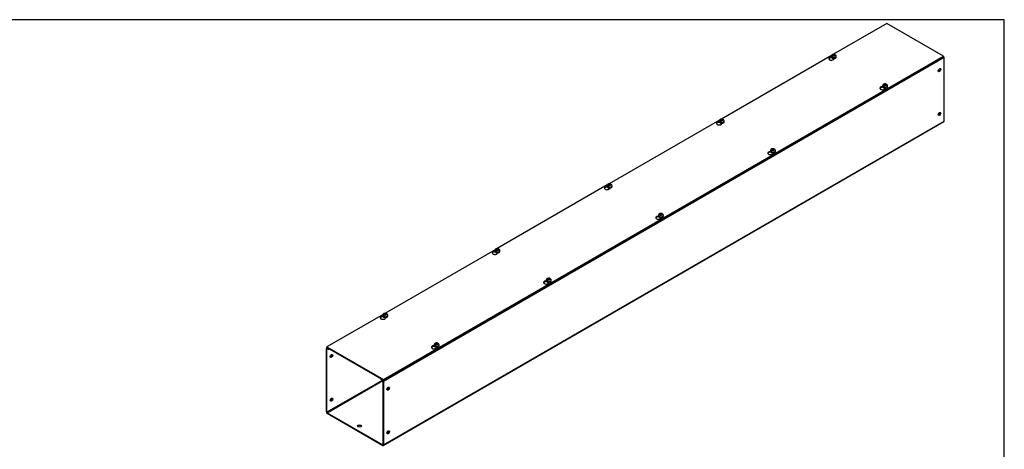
# Model space of a CAD drawing. Header units: inches. Extents: x 1 to 299, y -2 to 199.
# Tile 5 of 5: x 225 to 299, y 166 to 199. Entities that reach past the tile are written whole.
import ezdxf

# ---------------------------------------------------------------- set-up
doc = ezdxf.new("R2010")
doc.units = ezdxf.units.IN
doc.header["$MEASUREMENT"] = 0
for name, color, linetype in [('COM56308-3', 7, 'Continuous'), ('COM56346-2', 7, 'Continuous'), ('Default', 7, 'Continuous'), ('SCS19515', 7, 'Continuous')]:
    doc.layers.add(name, color=color, linetype=linetype)

# ---------------------------------------------------------------- blocks, each defined once
blk = doc.blocks.new('SE5')
at = {"layer": 'COM56308-3', "color": 7, "linetype": 'Continuous'}
for p, q in [((290.532, 198.645), (286.483, 196.308)), ((294.811, 196.175), (290.532, 198.645)), ((252.429, 171.705), (294.811, 196.175)), ((252.429, 171.659), (294.811, 196.128)), ((286.34, 196.225), (277.998, 191.409)), ((286.343, 196.053), (286.343, 196.061)), ((286.347, 196.055), (286.343, 196.053)), ((286.519, 195.968), (286.519, 195.997)), ((294.811, 196.128), (294.811, 196.175)), ((290.224, 193.812), (290.224, 193.82)), ((290.228, 193.814), (290.224, 193.812)), ((290.401, 193.728), (290.401, 193.756)), ((277.855, 191.326), (269.512, 186.51)), ((277.857, 191.154), (277.857, 191.162)), ((277.862, 191.156), (277.857, 191.154)), ((278.034, 191.069), (278.034, 191.098)), ((281.739, 188.913), (281.739, 188.921)), ((281.743, 188.915), (281.739, 188.913)), ((281.915, 188.829), (281.915, 188.857)), ((269.369, 186.427), (261.027, 181.611)), ((269.372, 186.255), (269.372, 186.263)), ((269.377, 186.257), (269.372, 186.255)), ((269.549, 186.17), (269.549, 186.199)), ((273.253, 184.014), (273.253, 184.022)), ((273.258, 184.016), (273.253, 184.014)), ((273.43, 183.93), (273.43, 183.958)), ((260.884, 181.528), (252.542, 176.712)), ((260.887, 181.356), (260.887, 181.364)), ((260.891, 181.358), (260.887, 181.356)), ((261.063, 181.272), (261.063, 181.3)), ((264.768, 179.115), (264.768, 179.123)), ((264.773, 179.117), (264.768, 179.115)), ((264.945, 179.031), (264.945, 179.059)), ((252.399, 176.629), (248.15, 174.176)), ((252.401, 176.457), (252.401, 176.465)), ((252.406, 176.459), (252.401, 176.457)), ((252.578, 176.373), (252.578, 176.401)), ((248.15, 174.176), (252.429, 171.705)), ((248.15, 174.129), (248.15, 174.176)), ((248.15, 174.129), (252.429, 171.659)), ((256.283, 174.216), (256.283, 174.224)), ((256.287, 174.218), (256.283, 174.216)), ((256.459, 174.132), (256.459, 174.16)), ((252.429, 171.659), (252.429, 171.705))]:
    blk.add_line(p, q, dxfattribs=at)
for centre, start_param, end_param in [((286.318, 195.983), 1.535951, 6.405229), ((286.318, 195.936), 1.448753, 2.941717), ((290.199, 193.742), 1.535951, 6.405229), ((290.199, 193.695), 1.448753, 2.941717), ((277.833, 191.084), 1.535951, 6.405229), ((277.833, 191.037), 1.448753, 2.941717), ((281.714, 188.843), 1.535951, 6.405229), ((281.714, 188.796), 1.448753, 2.941717), ((269.347, 186.185), 1.535951, 6.405229), ((269.347, 186.138), 1.448753, 2.941717), ((273.229, 183.944), 1.535951, 6.405229), ((273.229, 183.897), 1.448753, 2.941717), ((260.862, 181.286), 1.535951, 6.405229), ((260.862, 181.239), 1.448753, 2.941717), ((264.743, 179.045), 1.535951, 6.405229), ((264.743, 178.998), 1.448753, 2.941717), ((252.377, 176.387), 1.535951, 6.405229), ((252.377, 176.34), 1.448753, 2.938903), ((256.258, 174.146), 1.535951, 6.405229), ((256.258, 174.099), 1.448753, 2.941717)]:
    blk.add_ellipse(centre, major_axis=(0.203, 0), ratio=0.57735, start_param=start_param, end_param=end_param, dxfattribs=at)
at = {"layer": 'COM56346-2', "color": 7, "linetype": 'Continuous'}
for p, q in [((294.855, 196.058), (252.429, 171.563)), ((294.855, 191.253), (294.855, 196.058)), ((290.122, 193.804), (290.012, 193.74)), ((252.411, 166.719), (294.837, 191.214)), ((252.429, 166.758), (294.855, 191.253)), ((281.636, 188.905), (281.526, 188.841)), ((273.151, 184.006), (273.041, 183.942)), ((264.666, 179.107), (264.556, 179.043)), ((248.105, 169.254), (248.105, 174.059)), ((248.163, 174.122), (248.123, 174.099)), ((248.146, 174.036), (248.166, 174.048)), ((248.146, 169.231), (248.146, 174.036)), ((248.188, 174.107), (248.166, 174.094)), ((248.166, 174.094), (248.282, 174.027)), ((248.166, 174.048), (248.282, 173.981)), ((248.282, 174.027), (248.304, 174.04)), ((248.282, 173.981), (248.282, 174.027)), ((248.282, 173.981), (248.345, 174.017)), ((256.18, 174.208), (256.07, 174.144)), ((252.328, 171.645), (248.146, 169.231)), ((248.166, 169.195), (252.369, 171.622)), ((252.274, 171.748), (252.252, 171.735)), ((252.252, 171.735), (252.368, 171.668)), ((252.252, 171.689), (252.252, 171.735)), ((252.252, 171.689), (252.368, 171.622)), ((252.368, 171.668), (252.39, 171.681)), ((252.388, 171.586), (252.388, 166.781)), ((252.429, 171.563), (252.429, 166.758)), ((248.166, 169.195), (252.368, 166.769)), ((248.166, 169.149), (252.368, 166.723)), ((252.388, 166.781), (252.368, 166.769))]:
    blk.add_line(p, q, dxfattribs=at)
for centre, major_axis, start_param, end_param in [((294.794, 196.093), (0.043, -0.0745), 0.785398, 2.079418), ((294.461, 195.131), (0.066, 0.115), 3.44948, 5.975298), ((294.461, 191.818), (0.066, 0.115), 3.44948, 5.975298), ((294.794, 191.288), (-0.043, 0.0745), 3.141593, 3.926991), ((248.166, 174.024), (0.043, -0.0745), 2.356194, 3.926991), ((248.166, 174.024), (0.0145, -0.0251), 2.356194, 3.926991), ((248.459, 173.517), (-0.066, -0.115), 0.307887, 2.833706), ((252.368, 171.598), (-0.043, 0.0745), 3.926991, 5.497787), ((252.368, 171.598), (-0.0145, 0.0251), 3.926991, 5.497787), ((252.742, 171.044), (0.066, 0.115), 3.44948, 5.975298), ((248.459, 170.204), (-0.067, -0.115), 0.307887, 2.833706), ((248.166, 169.219), (-0.043, 0.0745), 0.785398, 2.356194), ((248.166, 169.219), (-0.0145, 0.0251), 0.785398, 2.356194), ((250.621, 168.14), (0.156, 0), 0.260902, 2.88069), ((252.742, 167.732), (0.066, 0.115), 3.44948, 5.975298), ((252.368, 166.793), (-0.0145, 0.0251), 2.356194, 3.926991), ((252.368, 166.793), (-0.043, 0.0745), 2.356194, 3.926991)]:
    blk.add_ellipse(centre, major_axis=major_axis, ratio=0.57735, start_param=start_param, end_param=end_param, dxfattribs=at)
for centre, major_axis in [((294.502, 195.108), (0.067, 0.115)), ((294.502, 191.795), (0.066, 0.115)), ((248.499, 173.494), (-0.066, -0.115)), ((252.782, 171.021), (0.066, 0.115)), ((248.499, 170.181), (-0.066, -0.115)), ((250.621, 168.187), (0.156, 0)), ((252.782, 167.708), (0.066, 0.115))]:
    blk.add_ellipse(centre, major_axis=major_axis, ratio=0.57735, dxfattribs=at)
at = {"layer": 'SCS19515', "color": 7, "linetype": 'Continuous'}
for p, q in [((286.323, 196.163), (286.323, 196.114)), ((286.43, 196.154), (286.359, 196.113)), ((286.454, 196.229), (286.423, 196.211)), ((286.454, 196.269), (286.524, 196.269)), ((286.454, 196.229), (286.454, 196.269)), ((286.454, 196.229), (286.454, 196.178)), ((286.454, 196.208), (286.524, 196.208)), ((286.466, 196.187), (286.497, 196.204)), ((286.566, 196.204), (286.497, 196.204)), ((286.555, 196.287), (286.524, 196.269)), ((286.524, 196.208), (286.524, 196.269)), ((286.566, 196.232), (286.524, 196.208)), ((286.566, 196.244), (286.597, 196.262)), ((286.566, 196.244), (286.566, 196.204)), ((286.698, 196.114), (286.698, 196.163)), ((290.204, 193.922), (290.204, 193.873)), ((290.312, 193.913), (290.24, 193.872)), ((290.335, 193.988), (290.305, 193.97)), ((290.335, 194.028), (290.405, 194.028)), ((290.335, 193.988), (290.335, 194.028)), ((290.335, 193.988), (290.335, 193.937)), ((290.335, 193.967), (290.405, 193.967)), ((290.347, 193.946), (290.378, 193.963)), ((290.447, 193.963), (290.378, 193.963)), ((290.436, 194.046), (290.405, 194.028)), ((290.405, 193.967), (290.405, 194.028)), ((290.447, 193.991), (290.405, 193.967)), ((290.447, 194.004), (290.478, 194.021)), ((290.447, 194.004), (290.447, 193.963)), ((290.579, 193.873), (290.579, 193.922)), ((277.837, 191.264), (277.837, 191.215)), ((277.945, 191.255), (277.874, 191.214)), ((277.969, 191.33), (277.938, 191.312)), ((277.969, 191.37), (278.038, 191.37)), ((277.969, 191.33), (277.969, 191.37)), ((277.969, 191.33), (277.969, 191.279)), ((277.969, 191.309), (278.038, 191.309)), ((277.98, 191.288), (278.011, 191.305)), ((278.081, 191.305), (278.011, 191.305)), ((278.069, 191.388), (278.038, 191.37)), ((278.038, 191.309), (278.038, 191.37)), ((278.081, 191.333), (278.038, 191.309)), ((278.081, 191.346), (278.112, 191.363)), ((278.081, 191.346), (278.081, 191.305)), ((278.212, 191.215), (278.212, 191.264)), ((281.719, 189.023), (281.719, 188.974)), ((281.826, 189.014), (281.755, 188.973)), ((281.85, 189.089), (281.819, 189.071)), ((281.85, 189.129), (281.92, 189.129)), ((281.85, 189.089), (281.85, 189.129)), ((281.85, 189.089), (281.85, 189.038)), ((281.85, 189.068), (281.92, 189.068)), ((281.862, 189.047), (281.893, 189.064)), ((281.962, 189.064), (281.893, 189.064)), ((281.951, 189.147), (281.92, 189.129)), ((281.92, 189.068), (281.92, 189.129)), ((281.962, 189.092), (281.92, 189.068)), ((281.962, 189.105), (281.993, 189.122)), ((281.962, 189.105), (281.962, 189.064)), ((282.094, 188.974), (282.094, 189.023)), ((269.352, 186.365), (269.352, 186.316)), ((269.46, 186.356), (269.388, 186.315)), ((269.484, 186.431), (269.453, 186.413)), ((269.484, 186.471), (269.553, 186.471)), ((269.484, 186.431), (269.484, 186.471)), ((269.484, 186.431), (269.484, 186.38)), ((269.484, 186.41), (269.553, 186.41)), ((269.495, 186.389), (269.526, 186.406)), ((269.596, 186.406), (269.526, 186.406)), ((269.584, 186.489), (269.553, 186.471)), ((269.553, 186.41), (269.553, 186.471)), ((269.596, 186.434), (269.553, 186.41)), ((269.596, 186.447), (269.626, 186.464)), ((269.596, 186.447), (269.596, 186.406)), ((269.727, 186.316), (269.727, 186.365)), ((273.233, 184.124), (273.233, 184.075)), ((273.341, 184.115), (273.27, 184.074)), ((273.365, 184.19), (273.334, 184.172)), ((273.365, 184.23), (273.434, 184.23)), ((273.365, 184.19), (273.365, 184.23)), ((273.365, 184.19), (273.365, 184.139)), ((273.365, 184.169), (273.434, 184.169)), ((273.377, 184.148), (273.407, 184.165)), ((273.477, 184.165), (273.407, 184.165)), ((273.465, 184.248), (273.434, 184.23)), ((273.434, 184.169), (273.434, 184.23)), ((273.477, 184.193), (273.434, 184.169)), ((273.477, 184.206), (273.508, 184.223)), ((273.477, 184.206), (273.477, 184.165)), ((273.608, 184.075), (273.608, 184.124)), ((260.867, 181.466), (260.867, 181.417)), ((260.975, 181.457), (260.903, 181.416)), ((260.998, 181.532), (260.967, 181.514)), ((260.998, 181.572), (261.068, 181.572)), ((260.998, 181.532), (260.998, 181.572)), ((260.998, 181.532), (260.998, 181.481)), ((260.998, 181.511), (261.068, 181.511)), ((261.01, 181.49), (261.041, 181.507)), ((261.11, 181.507), (261.041, 181.507)), ((261.099, 181.59), (261.068, 181.572)), ((261.068, 181.511), (261.068, 181.572)), ((261.11, 181.535), (261.068, 181.511)), ((261.11, 181.548), (261.141, 181.565)), ((261.11, 181.548), (261.11, 181.507)), ((261.242, 181.417), (261.242, 181.466)), ((264.748, 179.225), (264.748, 179.176)), ((264.856, 179.216), (264.784, 179.175)), ((264.88, 179.291), (264.849, 179.273)), ((264.88, 179.331), (264.949, 179.331)), ((264.88, 179.291), (264.88, 179.331)), ((264.88, 179.291), (264.88, 179.24)), ((264.88, 179.27), (264.949, 179.27)), ((264.891, 179.249), (264.922, 179.267)), ((264.992, 179.267), (264.922, 179.267)), ((264.98, 179.349), (264.949, 179.331)), ((264.949, 179.27), (264.949, 179.331)), ((264.992, 179.294), (264.949, 179.27)), ((264.992, 179.307), (265.022, 179.324)), ((264.992, 179.307), (264.992, 179.267)), ((265.123, 179.176), (265.123, 179.225)), ((252.513, 176.633), (252.482, 176.615)), ((252.513, 176.673), (252.583, 176.673)), ((252.513, 176.633), (252.513, 176.673)), ((252.513, 176.633), (252.513, 176.582)), ((252.513, 176.612), (252.583, 176.612)), ((252.525, 176.591), (252.555, 176.608)), ((252.625, 176.608), (252.555, 176.608)), ((252.613, 176.691), (252.583, 176.673)), ((252.583, 176.612), (252.583, 176.673)), ((252.625, 176.636), (252.583, 176.612)), ((252.625, 176.649), (252.656, 176.666)), ((252.625, 176.649), (252.625, 176.608)), ((252.382, 176.567), (252.382, 176.518)), ((252.489, 176.558), (252.418, 176.517)), ((252.757, 176.518), (252.757, 176.567)), ((256.394, 174.392), (256.364, 174.374)), ((256.394, 174.432), (256.464, 174.432)), ((256.394, 174.392), (256.394, 174.432)), ((256.394, 174.392), (256.394, 174.341)), ((256.394, 174.371), (256.464, 174.371)), ((256.406, 174.35), (256.437, 174.368)), ((256.506, 174.368), (256.437, 174.368)), ((256.495, 174.45), (256.464, 174.432)), ((256.464, 174.371), (256.464, 174.432)), ((256.506, 174.395), (256.464, 174.371)), ((256.506, 174.408), (256.537, 174.425)), ((256.506, 174.408), (256.506, 174.368)), ((256.263, 174.326), (256.263, 174.277)), ((256.371, 174.317), (256.299, 174.276)), ((256.638, 174.277), (256.638, 174.326))]:
    blk.add_line(p, q, dxfattribs=at)
for centre, radius, start, end in [((286.501, 196.09), 0.144, 122.64314, 170.97254), ((286.543, 196.066), 0.144, 122.64346, 170.97222), ((286.572, 196.165), 0.125, 359.54909, 52.50706), ((290.382, 193.849), 0.144, 122.64314, 170.97254), ((290.425, 193.825), 0.144, 122.64346, 170.97222), ((290.453, 193.924), 0.125, 359.54909, 52.50706), ((278.016, 191.191), 0.144, 122.64314, 170.97254), ((278.058, 191.167), 0.144, 122.64346, 170.97222), ((278.086, 191.266), 0.125, 359.54909, 52.50706), ((281.897, 188.95), 0.144, 122.64314, 170.97254), ((281.939, 188.926), 0.144, 122.64346, 170.97222), ((281.968, 189.025), 0.125, 359.54909, 52.50706), ((269.53, 186.292), 0.144, 122.64314, 170.97254), ((269.573, 186.268), 0.144, 122.64346, 170.97222), ((269.601, 186.367), 0.125, 359.54909, 52.50706), ((273.412, 184.051), 0.144, 122.64314, 170.97254), ((273.454, 184.027), 0.144, 122.64346, 170.97222), ((273.482, 184.126), 0.125, 359.54909, 52.50706), ((261.045, 181.393), 0.144, 122.64314, 170.97254), ((261.087, 181.369), 0.144, 122.64346, 170.97222), ((261.116, 181.468), 0.125, 359.54909, 52.50706), ((264.926, 179.152), 0.144, 122.64314, 170.97254), ((264.969, 179.128), 0.144, 122.64346, 170.97222), ((264.997, 179.227), 0.125, 359.54909, 52.50706), ((252.56, 176.494), 0.144, 122.64314, 170.97254), ((252.602, 176.47), 0.144, 122.64346, 170.97222), ((252.63, 176.569), 0.125, 359.54909, 52.50706), ((256.441, 174.253), 0.144, 122.64314, 170.97254), ((256.512, 174.328), 0.125, 359.54909, 52.50706), ((256.483, 174.229), 0.144, 122.64346, 170.97222)]:
    blk.add_arc(centre, radius, start, end, dxfattribs=at)
for centre, major_axis, start_param, end_param in [((286.51, 196.163), (0.187, 0), 3.143306, 6.283185), ((286.51, 196.114), (-0.187, 0), 0, 3.122245), ((286.51, 196.175), (-0.186, 0), 0.623612, 0.947184), ((286.51, 196.237), (0.0975, 0), 1.098165, 3.614224), ((286.51, 196.237), (-0.0975, 0), 1.098165, 3.614224), ((286.51, 196.163), (0.187, 0), 0, 0.001663), ((286.51, 196.114), (-0.187, 0), 3.122245, 3.141593), ((290.391, 193.922), (0.187, 0), 3.143306, 6.283185), ((290.391, 193.873), (-0.187, 0), 0, 3.122245), ((290.391, 193.935), (-0.186, 0), 0.623612, 0.947184), ((290.391, 193.996), (0.0975, 0), 1.098165, 3.614224), ((290.391, 193.996), (-0.0975, 0), 1.098165, 3.614224), ((290.391, 193.922), (0.187, 0), 0, 0.001663), ((290.391, 193.873), (-0.187, 0), 3.122245, 3.141593), ((278.025, 191.264), (0.188, 0), 3.143306, 6.283185), ((278.025, 191.215), (-0.188, 0), 0, 3.122245), ((278.025, 191.276), (-0.186, 0), 0.623612, 0.947184), ((278.025, 191.338), (0.0975, 0), 1.098165, 3.614224), ((278.025, 191.338), (-0.0975, 0), 1.098165, 3.614224), ((278.025, 191.264), (0.188, 0), 0, 0.001663), ((278.025, 191.215), (-0.188, 0), 3.122245, 3.141593), ((281.906, 189.023), (0.188, 0), 3.143306, 6.283185), ((281.906, 188.974), (-0.187, 0), 0, 3.122245), ((281.906, 189.036), (-0.186, 0), 0.623612, 0.947184), ((281.906, 189.097), (0.0975, 0), 1.098165, 3.614224), ((281.906, 189.097), (-0.0975, 0), 1.098165, 3.614224), ((281.906, 189.023), (0.188, 0), 0, 0.001663), ((281.906, 188.974), (-0.187, 0), 3.122245, 3.141593), ((269.54, 186.365), (0.187, 0), 3.143306, 6.283185), ((269.54, 186.316), (-0.187, 0), 0, 3.122245), ((269.54, 186.377), (-0.186, 0), 0.623612, 0.947184), ((269.54, 186.439), (0.0975, 0), 1.098165, 3.614224), ((269.54, 186.439), (-0.0975, 0), 1.098165, 3.614224), ((269.54, 186.365), (0.187, 0), 0, 0.001663), ((269.54, 186.316), (-0.187, 0), 3.122245, 3.141593), ((273.421, 184.124), (0.187, 0), 3.143306, 6.283185), ((273.421, 184.075), (-0.187, 0), 0, 3.122245), ((273.421, 184.137), (-0.186, 0), 0.623612, 0.947184), ((273.421, 184.198), (0.0975, 0), 1.098165, 3.614224), ((273.421, 184.198), (-0.0975, 0), 1.098165, 3.614224), ((273.421, 184.124), (0.187, 0), 0, 0.001663), ((273.421, 184.075), (-0.187, 0), 3.122245, 3.141593), ((261.054, 181.466), (0.188, 0), 3.143306, 6.283185), ((261.054, 181.417), (-0.188, 0), 0, 3.122245), ((261.054, 181.478), (-0.186, 0), 0.623612, 0.947184), ((261.054, 181.54), (0.0975, 0), 1.098165, 3.614224), ((261.054, 181.54), (-0.0975, 0), 1.098165, 3.614224), ((261.054, 181.466), (0.188, 0), 0, 0.001663), ((261.054, 181.417), (-0.188, 0), 3.122245, 3.141593), ((264.936, 179.225), (0.188, 0), 3.143306, 6.283185), ((264.936, 179.176), (-0.188, 0), 0, 3.122245), ((264.936, 179.238), (-0.186, 0), 0.623612, 0.947184), ((264.936, 179.299), (0.0975, 0), 1.098165, 3.614224), ((264.936, 179.299), (-0.0975, 0), 1.098165, 3.614224), ((264.936, 179.225), (0.188, 0), 0, 0.001663), ((264.936, 179.176), (-0.188, 0), 3.122245, 3.141593), ((252.569, 176.641), (0.0975, 0), 1.098165, 3.614224), ((252.569, 176.641), (-0.0975, 0), 1.098165, 3.614224), ((252.569, 176.567), (0.187, 0), 3.143306, 6.283185), ((252.569, 176.518), (-0.187, 0), 0, 3.122245), ((252.569, 176.579), (-0.186, 0), 0.623612, 0.947184), ((252.569, 176.518), (-0.187, 0), 3.122245, 3.141593), ((252.569, 176.567), (0.187, 0), 0, 0.001663), ((256.45, 174.4), (0.0975, 0), 1.098165, 3.614224), ((256.45, 174.4), (-0.0975, 0), 1.098165, 3.614224), ((256.45, 174.326), (0.187, 0), 3.143306, 6.283185), ((256.45, 174.277), (-0.187, 0), 0, 3.122245), ((256.45, 174.339), (-0.186, 0), 0.623612, 0.947184), ((256.45, 174.326), (0.187, 0), 0, 0.001663), ((256.45, 174.277), (-0.187, 0), 3.122245, 3.141593)]:
    blk.add_ellipse(centre, major_axis=major_axis, ratio=0.57735, start_param=start_param, end_param=end_param, dxfattribs=at)
for points, knots in [([(286.597, 196.293), (286.594, 196.295), (286.583, 196.3), (286.558, 196.305), (286.524, 196.31), (286.489, 196.309), (286.455, 196.304), (286.422, 196.294), (286.393, 196.28), (286.369, 196.263), (286.349, 196.242), (286.335, 196.219), (286.326, 196.194), (286.322, 196.174), (286.323, 196.164), (286.323, 196.163)], [0, 0, 0, 0, 0.019262, 0.112084, 0.205821, 0.299966, 0.395401, 0.493199, 0.584145, 0.671373, 0.754059, 0.833451, 0.910978, 0.987755, 1, 1, 1, 1]), ([(286.323, 196.114), (286.323, 196.114), (286.322, 196.106), (286.326, 196.09), (286.335, 196.069), (286.35, 196.05), (286.37, 196.033), (286.396, 196.019), (286.425, 196.007), (286.457, 195.999), (286.491, 195.995), (286.526, 195.995), (286.56, 195.999), (286.593, 196.006), (286.623, 196.018), (286.649, 196.032), (286.671, 196.051), (286.686, 196.071), (286.696, 196.092), (286.697, 196.105), (286.697, 196.112)], [0, 0, 0, 0, 0.004591, 0.05958, 0.114128, 0.170023, 0.22828, 0.288456, 0.349425, 0.410304, 0.47099, 0.531583, 0.592246, 0.653109, 0.714363, 0.776172, 0.838515, 0.900442, 0.953761, 1, 1, 1, 1]), ([(286.619, 196.263), (286.618, 196.267), (286.617, 196.27), (286.615, 196.277), (286.613, 196.28), (286.609, 196.285), (286.607, 196.288), (286.602, 196.291), (286.599, 196.293), (286.594, 196.295), (286.59, 196.296), (286.584, 196.296), (286.58, 196.296), (286.573, 196.295), (286.57, 196.294), (286.562, 196.291), (286.558, 196.289), (286.555, 196.287)], [0, 0, 0, 0, 0.125, 0.125, 0.25, 0.25, 0.375, 0.375, 0.5, 0.5, 0.625, 0.625, 0.75, 0.75, 0.875, 0.875, 1, 1, 1, 1]), ([(286.597, 196.262), (286.601, 196.264), (286.605, 196.266), (286.612, 196.269), (286.616, 196.27), (286.623, 196.271), (286.626, 196.272), (286.633, 196.271), (286.636, 196.271), (286.642, 196.268), (286.645, 196.267), (286.647, 196.265), (286.648, 196.265), (286.648, 196.264)], [0, 0, 0, 0, 0.125, 0.125, 0.25, 0.25, 0.375, 0.375, 0.5, 0.5, 0.625, 0.625, 0.6404921, 0.6404921, 0.6404921, 0.6404921]), ([(290.204, 193.874), (290.204, 193.873), (290.203, 193.865), (290.207, 193.849), (290.216, 193.828), (290.231, 193.809), (290.252, 193.792), (290.277, 193.778), (290.306, 193.766), (290.339, 193.758), (290.373, 193.754), (290.407, 193.754), (290.442, 193.758), (290.474, 193.766), (290.504, 193.777), (290.53, 193.792), (290.552, 193.81), (290.568, 193.83), (290.577, 193.851), (290.578, 193.864), (290.578, 193.871)], [0, 0, 0, 0, 0.004591, 0.05958, 0.114128, 0.170023, 0.22828, 0.288456, 0.349425, 0.410304, 0.47099, 0.531583, 0.592246, 0.653109, 0.714363, 0.776172, 0.838515, 0.900442, 0.953761, 1, 1, 1, 1]), ([(290.478, 194.053), (290.476, 194.054), (290.465, 194.059), (290.439, 194.065), (290.406, 194.069), (290.371, 194.069), (290.336, 194.063), (290.304, 194.053), (290.275, 194.039), (290.25, 194.022), (290.231, 194.001), (290.216, 193.978), (290.207, 193.953), (290.203, 193.933), (290.204, 193.923), (290.204, 193.922)], [0, 0, 0, 0, 0.019262, 0.112084, 0.205821, 0.299966, 0.395401, 0.493199, 0.584145, 0.671373, 0.754059, 0.833451, 0.910978, 0.987755, 1, 1, 1, 1]), ([(290.5, 194.022), (290.5, 194.026), (290.499, 194.029), (290.496, 194.036), (290.494, 194.039), (290.491, 194.044), (290.488, 194.047), (290.483, 194.051), (290.481, 194.052), (290.475, 194.054), (290.472, 194.055), (290.465, 194.055), (290.462, 194.055), (290.455, 194.054), (290.451, 194.053), (290.443, 194.05), (290.44, 194.048), (290.436, 194.046)], [0, 0, 0, 0, 0.125, 0.125, 0.25, 0.25, 0.375, 0.375, 0.5, 0.5, 0.625, 0.625, 0.75, 0.75, 0.875, 0.875, 1, 1, 1, 1]), ([(290.478, 194.021), (290.482, 194.024), (290.486, 194.025), (290.493, 194.028), (290.497, 194.029), (290.504, 194.031), (290.508, 194.031), (290.514, 194.03), (290.517, 194.03), (290.523, 194.028), (290.526, 194.026), (290.529, 194.024), (290.529, 194.024), (290.529, 194.023)], [0, 0, 0, 0, 0.125, 0.125, 0.25, 0.25, 0.375, 0.375, 0.5, 0.5, 0.625, 0.625, 0.6404921, 0.6404921, 0.6404921, 0.6404921]), ([(278.111, 191.395), (278.109, 191.396), (278.098, 191.401), (278.073, 191.407), (278.039, 191.411), (278.004, 191.41), (277.97, 191.405), (277.937, 191.395), (277.908, 191.381), (277.884, 191.364), (277.864, 191.343), (277.849, 191.32), (277.841, 191.295), (277.837, 191.275), (277.838, 191.265), (277.838, 191.264)], [0, 0, 0, 0, 0.019262, 0.112084, 0.205821, 0.299966, 0.395401, 0.493199, 0.584145, 0.671373, 0.754059, 0.833451, 0.910978, 0.987755, 1, 1, 1, 1]), ([(277.838, 191.215), (277.838, 191.215), (277.836, 191.207), (277.84, 191.191), (277.85, 191.17), (277.865, 191.151), (277.885, 191.134), (277.91, 191.12), (277.94, 191.108), (277.972, 191.1), (278.006, 191.096), (278.041, 191.096), (278.075, 191.1), (278.108, 191.107), (278.137, 191.119), (278.164, 191.133), (278.186, 191.152), (278.201, 191.172), (278.21, 191.193), (278.211, 191.206), (278.212, 191.213)], [0, 0, 0, 0, 0.004591, 0.05958, 0.114128, 0.170023, 0.22828, 0.288456, 0.349425, 0.410304, 0.47099, 0.531583, 0.592246, 0.653109, 0.714363, 0.776172, 0.838515, 0.900442, 0.953761, 1, 1, 1, 1]), ([(278.134, 191.364), (278.133, 191.368), (278.132, 191.371), (278.129, 191.378), (278.128, 191.381), (278.124, 191.386), (278.122, 191.389), (278.117, 191.392), (278.114, 191.394), (278.108, 191.396), (278.105, 191.397), (278.099, 191.397), (278.095, 191.397), (278.088, 191.396), (278.084, 191.395), (278.077, 191.392), (278.073, 191.39), (278.069, 191.388)], [0, 0, 0, 0, 0.125, 0.125, 0.25, 0.25, 0.375, 0.375, 0.5, 0.5, 0.625, 0.625, 0.75, 0.75, 0.875, 0.875, 1, 1, 1, 1]), ([(278.112, 191.363), (278.115, 191.365), (278.119, 191.367), (278.127, 191.37), (278.13, 191.371), (278.137, 191.372), (278.141, 191.373), (278.148, 191.372), (278.151, 191.372), (278.157, 191.369), (278.159, 191.368), (278.162, 191.366), (278.162, 191.366), (278.163, 191.365)], [0, 0, 0, 0, 0.125, 0.125, 0.25, 0.25, 0.375, 0.375, 0.5, 0.5, 0.625, 0.625, 0.6404921, 0.6404921, 0.6404921, 0.6404921]), ([(281.993, 189.154), (281.991, 189.155), (281.979, 189.16), (281.954, 189.166), (281.921, 189.17), (281.885, 189.17), (281.851, 189.164), (281.818, 189.155), (281.789, 189.14), (281.765, 189.123), (281.745, 189.102), (281.731, 189.079), (281.722, 189.054), (281.718, 189.034), (281.719, 189.024), (281.719, 189.023)], [0, 0, 0, 0, 0.019262, 0.112084, 0.205821, 0.299966, 0.395401, 0.493199, 0.584145, 0.671373, 0.754059, 0.833451, 0.910978, 0.987755, 1, 1, 1, 1]), ([(281.719, 188.975), (281.719, 188.974), (281.718, 188.966), (281.722, 188.95), (281.731, 188.929), (281.746, 188.91), (281.766, 188.893), (281.792, 188.879), (281.821, 188.867), (281.853, 188.859), (281.888, 188.855), (281.922, 188.855), (281.956, 188.859), (281.989, 188.867), (282.019, 188.878), (282.045, 188.893), (282.067, 188.911), (282.082, 188.931), (282.092, 188.952), (282.093, 188.965), (282.093, 188.972)], [0, 0, 0, 0, 0.004591, 0.05958, 0.114128, 0.170023, 0.22828, 0.288456, 0.349425, 0.410304, 0.47099, 0.531583, 0.592246, 0.653109, 0.714363, 0.776172, 0.838515, 0.900442, 0.953761, 1, 1, 1, 1]), ([(282.015, 189.123), (282.014, 189.127), (282.013, 189.13), (282.011, 189.137), (282.009, 189.14), (282.005, 189.146), (282.003, 189.148), (281.998, 189.152), (281.995, 189.153), (281.99, 189.155), (281.986, 189.156), (281.98, 189.156), (281.976, 189.156), (281.969, 189.155), (281.966, 189.154), (281.958, 189.151), (281.954, 189.149), (281.951, 189.147)], [0, 0, 0, 0, 0.125, 0.125, 0.25, 0.25, 0.375, 0.375, 0.5, 0.5, 0.625, 0.625, 0.75, 0.75, 0.875, 0.875, 1, 1, 1, 1]), ([(281.993, 189.122), (281.997, 189.125), (282.001, 189.126), (282.008, 189.129), (282.012, 189.13), (282.019, 189.132), (282.022, 189.132), (282.029, 189.131), (282.032, 189.131), (282.038, 189.129), (282.041, 189.127), (282.043, 189.125), (282.044, 189.125), (282.044, 189.124)], [0, 0, 0, 0, 0.125, 0.125, 0.25, 0.25, 0.375, 0.375, 0.5, 0.5, 0.625, 0.625, 0.6404921, 0.6404921, 0.6404921, 0.6404921]), ([(269.352, 186.316), (269.352, 186.316), (269.351, 186.308), (269.355, 186.292), (269.364, 186.271), (269.379, 186.252), (269.4, 186.235), (269.425, 186.221), (269.455, 186.209), (269.487, 186.201), (269.521, 186.197), (269.556, 186.197), (269.59, 186.201), (269.622, 186.208), (269.652, 186.22), (269.679, 186.234), (269.7, 186.253), (269.716, 186.273), (269.725, 186.294), (269.726, 186.307), (269.727, 186.314)], [0, 0, 0, 0, 0.004591, 0.05958, 0.114128, 0.170023, 0.22828, 0.288456, 0.349425, 0.410304, 0.47099, 0.531583, 0.592246, 0.653109, 0.714363, 0.776172, 0.838515, 0.900442, 0.953761, 1, 1, 1, 1]), ([(269.626, 186.496), (269.624, 186.497), (269.613, 186.502), (269.588, 186.508), (269.554, 186.512), (269.519, 186.511), (269.484, 186.506), (269.452, 186.496), (269.423, 186.482), (269.398, 186.465), (269.379, 186.444), (269.364, 186.421), (269.355, 186.396), (269.351, 186.376), (269.352, 186.366), (269.352, 186.365)], [0, 0, 0, 0, 0.019262, 0.112084, 0.205821, 0.299966, 0.395401, 0.493199, 0.584145, 0.671373, 0.754059, 0.833451, 0.910978, 0.987755, 1, 1, 1, 1]), ([(269.648, 186.465), (269.648, 186.469), (269.647, 186.472), (269.644, 186.479), (269.643, 186.482), (269.639, 186.487), (269.636, 186.49), (269.632, 186.493), (269.629, 186.495), (269.623, 186.497), (269.62, 186.498), (269.613, 186.498), (269.61, 186.498), (269.603, 186.497), (269.599, 186.496), (269.592, 186.493), (269.588, 186.491), (269.584, 186.489)], [0, 0, 0, 0, 0.125, 0.125, 0.25, 0.25, 0.375, 0.375, 0.5, 0.5, 0.625, 0.625, 0.75, 0.75, 0.875, 0.875, 1, 1, 1, 1]), ([(269.626, 186.464), (269.63, 186.466), (269.634, 186.468), (269.641, 186.471), (269.645, 186.472), (269.652, 186.473), (269.656, 186.474), (269.662, 186.473), (269.665, 186.473), (269.671, 186.47), (269.674, 186.469), (269.677, 186.467), (269.677, 186.467), (269.677, 186.466)], [0, 0, 0, 0, 0.125, 0.125, 0.25, 0.25, 0.375, 0.375, 0.5, 0.5, 0.625, 0.625, 0.6404921, 0.6404921, 0.6404921, 0.6404921]), ([(273.507, 184.255), (273.505, 184.256), (273.494, 184.261), (273.469, 184.267), (273.435, 184.271), (273.4, 184.271), (273.366, 184.265), (273.333, 184.256), (273.304, 184.241), (273.28, 184.224), (273.26, 184.203), (273.245, 184.18), (273.237, 184.155), (273.233, 184.135), (273.234, 184.125), (273.234, 184.124)], [0, 0, 0, 0, 0.019262, 0.112084, 0.205821, 0.299966, 0.395401, 0.493199, 0.584145, 0.671373, 0.754059, 0.833451, 0.910978, 0.987755, 1, 1, 1, 1]), ([(273.234, 184.076), (273.234, 184.075), (273.233, 184.067), (273.236, 184.051), (273.246, 184.03), (273.261, 184.011), (273.281, 183.994), (273.306, 183.98), (273.336, 183.968), (273.368, 183.96), (273.402, 183.956), (273.437, 183.956), (273.471, 183.96), (273.504, 183.968), (273.534, 183.979), (273.56, 183.994), (273.582, 184.012), (273.597, 184.032), (273.606, 184.053), (273.607, 184.066), (273.608, 184.073)], [0, 0, 0, 0, 0.004591, 0.05958, 0.114128, 0.170023, 0.22828, 0.288456, 0.349425, 0.410304, 0.47099, 0.531583, 0.592246, 0.653109, 0.714363, 0.776172, 0.838515, 0.900442, 0.953761, 1, 1, 1, 1]), ([(273.53, 184.224), (273.529, 184.228), (273.528, 184.231), (273.525, 184.238), (273.524, 184.241), (273.52, 184.247), (273.518, 184.249), (273.513, 184.253), (273.51, 184.254), (273.504, 184.256), (273.501, 184.257), (273.495, 184.257), (273.491, 184.257), (273.484, 184.256), (273.48, 184.255), (273.473, 184.252), (273.469, 184.25), (273.465, 184.248)], [0, 0, 0, 0, 0.125, 0.125, 0.25, 0.25, 0.375, 0.375, 0.5, 0.5, 0.625, 0.625, 0.75, 0.75, 0.875, 0.875, 1, 1, 1, 1]), ([(273.508, 184.223), (273.511, 184.226), (273.515, 184.227), (273.523, 184.23), (273.526, 184.231), (273.534, 184.233), (273.537, 184.233), (273.544, 184.232), (273.547, 184.232), (273.553, 184.23), (273.555, 184.228), (273.558, 184.226), (273.558, 184.226), (273.559, 184.225)], [0, 0, 0, 0, 0.125, 0.125, 0.25, 0.25, 0.375, 0.375, 0.5, 0.5, 0.625, 0.625, 0.6404921, 0.6404921, 0.6404921, 0.6404921]), ([(261.141, 181.597), (261.139, 181.598), (261.127, 181.603), (261.102, 181.609), (261.069, 181.613), (261.034, 181.612), (260.999, 181.607), (260.966, 181.597), (260.937, 181.583), (260.913, 181.566), (260.894, 181.545), (260.879, 181.522), (260.87, 181.497), (260.866, 181.477), (260.867, 181.467), (260.867, 181.466)], [0, 0, 0, 0, 0.019262, 0.112084, 0.205821, 0.299966, 0.395401, 0.493199, 0.584145, 0.671373, 0.754059, 0.833451, 0.910978, 0.987755, 1, 1, 1, 1]), ([(260.867, 181.418), (260.867, 181.417), (260.866, 181.409), (260.87, 181.393), (260.879, 181.372), (260.894, 181.353), (260.915, 181.336), (260.94, 181.322), (260.969, 181.31), (261.002, 181.302), (261.036, 181.298), (261.07, 181.298), (261.104, 181.302), (261.137, 181.309), (261.167, 181.321), (261.193, 181.335), (261.215, 181.354), (261.231, 181.374), (261.24, 181.395), (261.241, 181.408), (261.241, 181.415)], [0, 0, 0, 0, 0.004591, 0.05958, 0.114128, 0.170023, 0.22828, 0.288456, 0.349425, 0.410304, 0.47099, 0.531583, 0.592246, 0.653109, 0.714363, 0.776172, 0.838515, 0.900442, 0.953761, 1, 1, 1, 1]), ([(261.163, 181.566), (261.162, 181.57), (261.161, 181.573), (261.159, 181.58), (261.157, 181.583), (261.153, 181.588), (261.151, 181.591), (261.146, 181.595), (261.144, 181.596), (261.138, 181.598), (261.135, 181.599), (261.128, 181.599), (261.125, 181.599), (261.117, 181.598), (261.114, 181.597), (261.106, 181.594), (261.102, 181.592), (261.099, 181.59)], [0, 0, 0, 0, 0.125, 0.125, 0.25, 0.25, 0.375, 0.375, 0.5, 0.5, 0.625, 0.625, 0.75, 0.75, 0.875, 0.875, 1, 1, 1, 1]), ([(261.141, 181.565), (261.145, 181.568), (261.149, 181.569), (261.156, 181.572), (261.16, 181.573), (261.167, 181.575), (261.17, 181.575), (261.177, 181.574), (261.18, 181.574), (261.186, 181.572), (261.189, 181.57), (261.192, 181.568), (261.192, 181.568), (261.192, 181.567)], [0, 0, 0, 0, 0.125, 0.125, 0.25, 0.25, 0.375, 0.375, 0.5, 0.5, 0.625, 0.625, 0.6404921, 0.6404921, 0.6404921, 0.6404921]), ([(264.748, 179.177), (264.748, 179.176), (264.747, 179.168), (264.751, 179.152), (264.76, 179.131), (264.776, 179.112), (264.796, 179.095), (264.821, 179.081), (264.851, 179.069), (264.883, 179.061), (264.917, 179.057), (264.952, 179.057), (264.986, 179.061), (265.018, 179.069), (265.048, 179.08), (265.075, 179.095), (265.097, 179.113), (265.112, 179.133), (265.121, 179.154), (265.122, 179.167), (265.123, 179.174)], [0, 0, 0, 0, 0.004591, 0.05958, 0.114128, 0.170023, 0.22828, 0.288456, 0.349425, 0.410304, 0.47099, 0.531583, 0.592246, 0.653109, 0.714363, 0.776172, 0.838515, 0.900442, 0.953761, 1, 1, 1, 1]), ([(265.022, 179.356), (265.02, 179.357), (265.009, 179.362), (264.984, 179.368), (264.95, 179.372), (264.915, 179.372), (264.88, 179.366), (264.848, 179.357), (264.819, 179.342), (264.794, 179.325), (264.775, 179.304), (264.76, 179.281), (264.751, 179.256), (264.747, 179.236), (264.748, 179.227), (264.749, 179.225)], [0, 0, 0, 0, 0.019262, 0.112084, 0.205821, 0.299966, 0.395401, 0.493199, 0.584145, 0.671373, 0.754059, 0.833451, 0.910978, 0.987755, 1, 1, 1, 1]), ([(265.044, 179.325), (265.044, 179.329), (265.043, 179.333), (265.04, 179.339), (265.039, 179.342), (265.035, 179.348), (265.033, 179.35), (265.028, 179.354), (265.025, 179.355), (265.019, 179.357), (265.016, 179.358), (265.009, 179.358), (265.006, 179.358), (264.999, 179.357), (264.995, 179.356), (264.988, 179.353), (264.984, 179.351), (264.98, 179.349)], [0, 0, 0, 0, 0.125, 0.125, 0.25, 0.25, 0.375, 0.375, 0.5, 0.5, 0.625, 0.625, 0.75, 0.75, 0.875, 0.875, 1, 1, 1, 1]), ([(265.022, 179.324), (265.026, 179.327), (265.03, 179.328), (265.037, 179.331), (265.041, 179.332), (265.048, 179.334), (265.052, 179.334), (265.058, 179.333), (265.061, 179.333), (265.067, 179.331), (265.07, 179.329), (265.073, 179.327), (265.073, 179.327), (265.073, 179.327)], [0, 0, 0, 0, 0.125, 0.125, 0.25, 0.25, 0.375, 0.375, 0.5, 0.5, 0.625, 0.625, 0.6404921, 0.6404921, 0.6404921, 0.6404921]), ([(252.656, 176.698), (252.653, 176.699), (252.642, 176.704), (252.617, 176.71), (252.583, 176.714), (252.548, 176.713), (252.514, 176.708), (252.481, 176.698), (252.452, 176.684), (252.428, 176.667), (252.408, 176.646), (252.394, 176.623), (252.385, 176.598), (252.381, 176.578), (252.382, 176.568), (252.382, 176.567)], [0, 0, 0, 0, 0.019262, 0.112084, 0.205821, 0.299966, 0.395401, 0.493199, 0.584145, 0.671373, 0.754059, 0.833451, 0.910978, 0.987755, 1, 1, 1, 1]), ([(252.678, 176.667), (252.677, 176.671), (252.676, 176.674), (252.674, 176.681), (252.672, 176.684), (252.668, 176.689), (252.666, 176.692), (252.661, 176.696), (252.658, 176.697), (252.652, 176.699), (252.649, 176.7), (252.643, 176.7), (252.639, 176.7), (252.632, 176.699), (252.628, 176.698), (252.621, 176.695), (252.617, 176.693), (252.613, 176.691)], [0, 0, 0, 0, 0.125, 0.125, 0.25, 0.25, 0.375, 0.375, 0.5, 0.5, 0.625, 0.625, 0.75, 0.75, 0.875, 0.875, 1, 1, 1, 1]), ([(252.656, 176.666), (252.66, 176.669), (252.663, 176.67), (252.671, 176.673), (252.675, 176.674), (252.682, 176.676), (252.685, 176.676), (252.692, 176.675), (252.695, 176.675), (252.701, 176.673), (252.703, 176.671), (252.706, 176.669), (252.707, 176.669), (252.707, 176.668)], [0, 0, 0, 0, 0.125, 0.125, 0.25, 0.25, 0.375, 0.375, 0.5, 0.5, 0.625, 0.625, 0.6404921, 0.6404921, 0.6404921, 0.6404921]), ([(252.382, 176.519), (252.382, 176.518), (252.381, 176.51), (252.385, 176.494), (252.394, 176.473), (252.409, 176.454), (252.429, 176.437), (252.455, 176.423), (252.484, 176.411), (252.516, 176.403), (252.55, 176.399), (252.585, 176.399), (252.619, 176.403), (252.652, 176.41), (252.682, 176.422), (252.708, 176.437), (252.73, 176.455), (252.745, 176.475), (252.755, 176.496), (252.756, 176.509), (252.756, 176.516)], [0, 0, 0, 0, 0.004591, 0.05958, 0.114128, 0.170023, 0.22828, 0.288456, 0.349425, 0.410304, 0.47099, 0.531583, 0.592246, 0.653109, 0.714363, 0.776172, 0.838515, 0.900442, 0.953761, 1, 1, 1, 1]), ([(256.537, 174.457), (256.535, 174.458), (256.523, 174.463), (256.498, 174.469), (256.465, 174.473), (256.43, 174.473), (256.395, 174.467), (256.362, 174.458), (256.334, 174.443), (256.309, 174.426), (256.29, 174.405), (256.275, 174.382), (256.266, 174.357), (256.262, 174.337), (256.263, 174.328), (256.263, 174.326)], [0, 0, 0, 0, 0.019262, 0.112084, 0.205821, 0.299966, 0.395401, 0.493199, 0.584145, 0.671373, 0.754059, 0.833451, 0.910978, 0.987755, 1, 1, 1, 1]), ([(256.559, 174.426), (256.558, 174.43), (256.557, 174.434), (256.555, 174.44), (256.553, 174.443), (256.549, 174.449), (256.547, 174.451), (256.542, 174.455), (256.54, 174.456), (256.534, 174.458), (256.531, 174.459), (256.524, 174.459), (256.521, 174.459), (256.513, 174.458), (256.51, 174.457), (256.502, 174.454), (256.499, 174.452), (256.495, 174.45)], [0, 0, 0, 0, 0.125, 0.125, 0.25, 0.25, 0.375, 0.375, 0.5, 0.5, 0.625, 0.625, 0.75, 0.75, 0.875, 0.875, 1, 1, 1, 1]), ([(256.537, 174.425), (256.541, 174.428), (256.545, 174.43), (256.552, 174.432), (256.556, 174.433), (256.563, 174.435), (256.566, 174.435), (256.573, 174.434), (256.576, 174.434), (256.582, 174.432), (256.585, 174.43), (256.588, 174.428), (256.588, 174.428), (256.588, 174.428)], [0, 0, 0, 0, 0.125, 0.125, 0.25, 0.25, 0.375, 0.375, 0.5, 0.5, 0.625, 0.625, 0.6404921, 0.6404921, 0.6404921, 0.6404921]), ([(256.263, 174.278), (256.263, 174.277), (256.262, 174.269), (256.266, 174.253), (256.275, 174.232), (256.29, 174.213), (256.311, 174.196), (256.336, 174.182), (256.365, 174.17), (256.398, 174.163), (256.432, 174.158), (256.466, 174.158), (256.5, 174.162), (256.533, 174.17), (256.563, 174.181), (256.589, 174.196), (256.611, 174.214), (256.627, 174.234), (256.636, 174.255), (256.637, 174.268), (256.637, 174.275)], [0, 0, 0, 0, 0.004591, 0.05958, 0.114128, 0.170023, 0.22828, 0.288456, 0.349425, 0.410304, 0.47099, 0.531583, 0.592246, 0.653109, 0.714363, 0.776172, 0.838515, 0.900442, 0.953761, 1, 1, 1, 1])]:
    blk.add_open_spline(points, degree=3, knots=knots, dxfattribs=at)
blk = doc.blocks.new('BORDER')
at = {"layer": 'Default', "color": 7, "linetype": 'Continuous'}
for p, q in [((0, 27.86), (-41.86, 27.86)), ((0, 0), (0, 27.86))]:
    blk.add_line(p, q, dxfattribs=at)

msp = doc.modelspace()

# ---------------------------------------------------------------- block references
at = {"layer": 'Default', "color": 7, "xscale": 7.12, "yscale": 7.12, "zscale": 7.12}
msp.add_blockref('BORDER', (299.411, 0.564), dxfattribs=at)
at = {"layer": 'Default'}
msp.add_blockref('SE5', (0, 0), dxfattribs=at)

doc.saveas('drawing.dxf')
